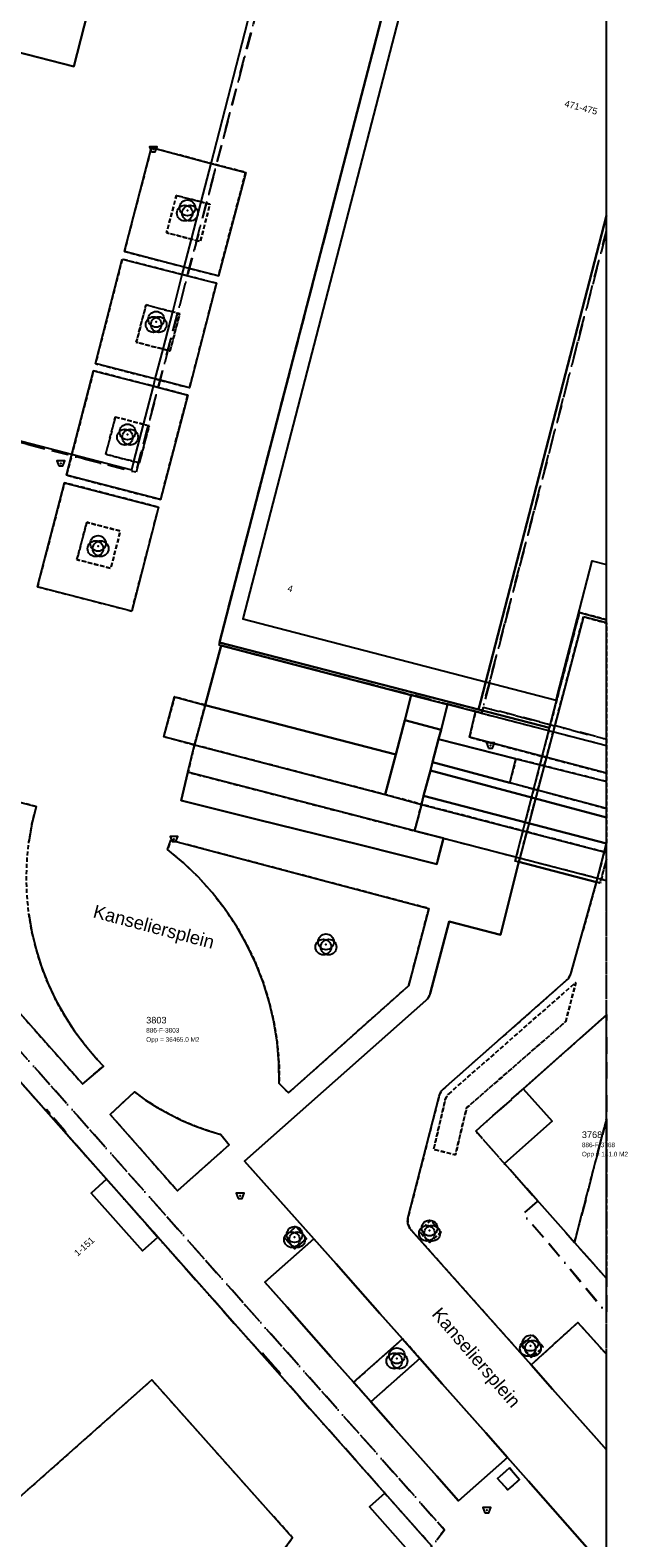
# Model space of a CAD drawing. Header units: millimetres. Extents: x 147731170 to 148246816, y 410327848 to 410827848.
# Tile 76 of 79: x 148187862 to 148233287, y 410647794 to 410762824. Entities that reach past the tile are written whole.
import ezdxf
from ezdxf.enums import TextEntityAlignment as Align

# ---------------------------------------------------------------- set-up
doc = ezdxf.new("R2010")
doc.units = ezdxf.units.MM
doc.header["$LTSCALE"] = 100
for name, pattern in [('BORDER', [44.45, 12.7, -6.35, 12.7, -6.35, 0, -6.35]), ('HIDDEN', [9.525, 6.35, -3.175]), ('HIDDEN2', [4.7625, 3.175, -1.5875])]:
    doc.linetypes.add(name, pattern=pattern)
for name, color, linetype in [('ADRES_HUISNUMMER', 1, 'Continuous'), ('ADRES_STRAATNAAM', 7, 'Continuous'), ('BAK', 14, 'Continuous'), ('BEGROEIDTERREINDEEL', 3, 'HIDDEN2'), ('KADASTRALE_CODE', 7, 'Continuous'), ('KADASTRALE_OPPERVLAK', 7, 'Continuous'), ('ONBEGROEIDTERREINDEEL', 15, 'HIDDEN2'), ('OVERBRUGGINGSDEEL', 8, 'Continuous'), ('PAND', 240, 'Continuous'), ('PERCEEL', 210, 'BORDER'), ('PERCEELNUMMER', 7, 'Continuous'), ('RASTERVERDELING', 8, 'HIDDEN'), ('SCHEIDING', 14, 'HIDDEN2'), ('VEGETATIEOBJECT', 92, 'Continuous'), ('WEGDEEL', 8, 'Continuous')]:
    doc.layers.add(name, color=color, linetype=linetype)
doc.styles.get("Standard").update_dxf_attribs({"font": 'arial.ttf'})

# ---------------------------------------------------------------- blocks, each defined once
blk = doc.blocks.new('BAK')
at = {"flags": 128}
blk.add_lwpolyline([(-150, -200), (150, -200), (300, 200), (-300, 200), (-150, -200)], dxfattribs=at)
blk.add_point((0, 0))
blk = doc.blocks.new('VEGETATIEOBJECT')
for centre in [(-200, -200), (0, 200), (200, -200)]:
    blk.add_circle(centre, 600)
blk.add_point((0, 0))

msp = doc.modelspace()

# ---------------------------------------------------------------- linework, layer by layer
at = {"layer": 'BEGROEIDTERREINDEEL', "flags": 128}
for points in [[(148195044, 410745936), (148199613, 410744752), (148202215, 410744078), (148204297, 410751967), (148201657, 410752663), (148197109, 410753863), (148195044, 410745936)], [(148200896, 410749718), (148199009, 410750210), (148198268, 410747366), (148200162, 410746877), (148200843, 410746701), (148201575, 410749540), (148200896, 410749718)], [(148199009, 410750210), (148200896, 410749718), (148201575, 410749540), (148200843, 410746701), (148200162, 410746877), (148198268, 410747366), (148199009, 410750210)], [(148199465, 410744178), (148194889, 410745352), (148192844, 410737381), (148197407, 410736210), (148200018, 410735539), (148202065, 410743511), (148199465, 410744178)], [(148198729, 410741329), (148196699, 410741859), (148195958, 410739015), (148197996, 410738489), (148198533, 410738351), (148199265, 410741190), (148198729, 410741329)], [(148196699, 410741859), (148198729, 410741329), (148199265, 410741190), (148198533, 410738351), (148197996, 410738489), (148195958, 410739015), (148196699, 410741859)], [(148199875, 410734984), (148197265, 410735661), (148192704, 410736843), (148190635, 410728867), (148197807, 410727007), (148199875, 410734984)], [(148196513, 410732749), (148194361, 410733310), (148193620, 410730466), (148195779, 410729909), (148196195, 410729802), (148196927, 410732641), (148196513, 410732749)], [(148194361, 410733310), (148196513, 410732749), (148196927, 410732641), (148196195, 410729802), (148195779, 410729909), (148193620, 410730466), (148194361, 410733310)], [(148188419, 410720359), (148195612, 410718503), (148197657, 410726428), (148190488, 410728297), (148188419, 410720359)], [(148192174, 410725274), (148191433, 410722430), (148194007, 410721766), (148194740, 410724605), (148192174, 410725274)], [(148191433, 410722430), (148192174, 410725274), (148194740, 410724605), (148194007, 410721766), (148191433, 410722430)], [(148231816, 410708226), (148221822, 410710808), (148221369, 410708874), (148231816, 410706129), (148231816, 410708226)], [(148188322, 410703596), (148172863, 410707539), (148171008, 410705955), (148191858, 410682429), (148193447, 410683785), (148192972, 410684299), (148192072, 410685347), (148191245, 410686453), (148190494, 410687613), (148189824, 410688821), (148189236, 410690071), (148188734, 410691358), (148188321, 410692676), (148187997, 410694019), (148187765, 410695381), (148187625, 410696756), (148187579, 410698136), (148187626, 410699517), (148187766, 410700891), (148187998, 410702253), (148188322, 410703596)], [(148217177, 410701737), (148217706, 410703757), (148214943, 410704505), (148200392, 410708292), (148199898, 410706207), (148217177, 410701737)], [(148231816, 410705493), (148224905, 410707235), (148224446, 410705404), (148231816, 410703436), (148231816, 410705493)], [(148217706, 410703757), (148217177, 410701737), (148219395, 410701164), (148231816, 410697956), (148231816, 410700077), (148217706, 410703757)], [(148206862, 410682452), (148207560, 410681743), (148216724, 410689909), (148218261, 410695814), (148198583, 410701015), (148198347, 410700301), (148199557, 410699289), (148200692, 410698194), (148201745, 410697020), (148202712, 410695774), (148203587, 410694462), (148204366, 410693091), (148205045, 410691667), (148205621, 410690199), (148206090, 410688693), (148206450, 410687157), (148206700, 410685600), (148206837, 410684029), (148206862, 410682452)], [(148228701, 410687178), (148229476, 410690176), (148219789, 410681676), (148219745, 410681636), (148219705, 410681594), (148219667, 410681548), (148219633, 410681500), (148219602, 410681450), (148219575, 410681397), (148219552, 410681343), (148219533, 410681287), (148219518, 410681230), (148218628, 410677425), (148220294, 410677023), (148221148, 410680606), (148228678, 410687163), (148228701, 410687178)], [(148203042, 410677775), (148202394, 410678555), (148201384, 410678862), (148200392, 410679224), (148199421, 410679640), (148198475, 410680108), (148197555, 410680628), (148196666, 410681197), (148195809, 410681814), (148193965, 410680101), (148199091, 410674277), (148203042, 410677775)], [(148216257, 410662973), (148212519, 410659663), (148213838, 410658173), (148217576, 410661482), (148216257, 410662973)]]:
    msp.add_lwpolyline(points, dxfattribs=at)
at = {"layer": 'ONBEGROEIDTERREINDEEL', "flags": 128}
for points in [[(148201206, 410711335), (148198868, 410711960), (148198054, 410708917), (148200392, 410708292), (148201206, 410711335)], [(148231334, 410697750), (148231044, 410697826), (148229081, 410690820), (148229052, 410690741), (148229018, 410690665), (148228978, 410690592), (148228933, 410690521), (148228882, 410690454), (148228827, 410690391), (148228768, 410690332), (148219353, 410682026), (148219306, 410681977), (148219261, 410681925), (148219220, 410681871), (148219182, 410681814), (148219148, 410681755), (148219117, 410681694), (148219089, 410681631), (148219066, 410681567), (148219046, 410681502), (148216668, 410672174), (148216657, 410672108), (148216651, 410672041), (148216649, 410671973), (148216651, 410671906), (148216658, 410671839), (148216669, 410671773), (148216684, 410671707), (148216704, 410671643), (148216728, 410671580), (148216756, 410671519), (148216788, 410671460), (148216824, 410671403), (148216864, 410671348), (148216907, 410671297), (148216953, 410671248), (148226069, 410660993), (148229631, 410664213), (148231323, 410662342), (148231816, 410661797), (148231816, 410699580), (148231334, 410697750)], [(148219789, 410681676), (148229476, 410690176), (148228701, 410687178), (148228678, 410687163), (148221148, 410680606), (148220294, 410677023), (148218628, 410677425), (148219518, 410681230), (148219533, 410681287), (148219552, 410681343), (148219575, 410681397), (148219602, 410681450), (148219633, 410681500), (148219667, 410681548), (148219705, 410681594), (148219745, 410681636), (148219789, 410681676)], [(148231816, 410667580), (148229376, 410670330), (148230873, 410676110), (148231816, 410679752), (148231816, 410667580)], [(148219212, 410671116), (148218315, 410670318), (148217518, 410671215), (148218415, 410672012), (148219212, 410671116)], [(148218315, 410670318), (148219212, 410671116), (148218415, 410672012), (148217518, 410671215), (148218315, 410670318)], [(148208131, 410671537), (148207233, 410670741), (148208032, 410669846), (148208930, 410670641), (148208131, 410671537)], [(148226193, 410663262), (148226990, 410662365), (148226100, 410661560), (148225303, 410662457), (148226193, 410663262)], [(148226990, 410662365), (148226193, 410663262), (148225303, 410662457), (148226100, 410661560), (148226990, 410662365)], [(148173004, 410600466), (148182075, 410597439), (148188154, 410605744), (148187645, 410606116), (148187540, 410606192), (148187798, 410606536), (148181750, 410610952), (148181493, 410610599), (148181391, 410610676), (148180889, 410611056), (148207870, 410647802), (148197137, 410659842), (148146187, 410614682), (148150264, 410609059), (148155062, 410602439), (148164712, 410589128), (148165039, 410589581), (148173004, 410600466)], [(148225190, 410652233), (148224417, 410653133), (148223512, 410652319), (148224287, 410651457), (148225190, 410652233)]]:
    msp.add_lwpolyline(points, dxfattribs=at)
at = {"layer": 'OVERBRUGGINGSDEEL', "flags": 128}
msp.add_lwpolyline([(148231816, 410708226), (148221822, 410710808), (148219698, 410711364), (148216929, 410712089), (148216427, 410710172), (148215742, 410707555), (148214943, 410704505), (148217706, 410703757), (148217177, 410701737), (148219395, 410701164), (148231816, 410697956), (148231816, 410708226)], dxfattribs=at)
at = {"layer": 'PAND', "flags": 128}
for points in [[(148227094, 410811648), (148225499, 410805503), (148223967, 410799600), (148222990, 410795835), (148212808, 410756603), (148202299, 410716111), (148222052, 410711003), (148222221, 410711655), (148231816, 410748686), (148231816, 410818206), (148228986, 410818940), (148227627, 410813701), (148227094, 410811648)], [(148231816, 410817359), (148229983, 410817834), (148204067, 410717908), (148227967, 410711709), (148228045, 410712008), (148230722, 410722329), (148231816, 410722047), (148231816, 410817359)], [(148173713, 410789706), (148167640, 410766107), (148181518, 410762523), (148186412, 410761272), (148186750, 410761186), (148191197, 410760049), (148197216, 410783599), (148192804, 410784745), (148192432, 410784842), (148173713, 410789706)], [(148197216, 410783599), (148191197, 410760049), (148186750, 410761186), (148186412, 410761272), (148180105, 410736798)], [(148180105, 410736798), (148180005, 410736411), (148179260, 410733515), (148179558, 410733438), (148195614, 410729271), (148195779, 410729909), (148196513, 410732749), (148197265, 410735661), (148197407, 410736210), (148197996, 410738489), (148198729, 410741329), (148199465, 410744178), (148199613, 410744752), (148200162, 410746877), (148200896, 410749718), (148201657, 410752663), (148204661, 410764288)], [(148214943, 410704505), (148215742, 410707555), (148201206, 410711335), (148200392, 410708292), (148214943, 410704505)], [(148184590, 410600936), (148218446, 410647100), (148218490, 410647160), (148170343, 410701508), (148117619, 410654847), (148117732, 410654720), (148113500, 410650971), (148158710, 410587163), (148166369, 410576352), (148166440, 410576340), (148170013, 410581202), (148171018, 410582555), (148171085, 410582521), (148184590, 410600936)], [(148218041, 410647673), (148214901, 410651211), (148197606, 410670733), (148193693, 410675150), (148191220, 410677940), (148174893, 410696361), (148170949, 410700815), (148170343, 410701508)], [(148231816, 410687707), (148225466, 410682061), (148227660, 410679593), (148224032, 410676365), (148228703, 410671099), (148229376, 410670330), (148231816, 410667580), (148231816, 410687707)], [(148146187, 410614682), (148197137, 410659842), (148207870, 410647802), (148180889, 410611056)]]:
    msp.add_lwpolyline(points, dxfattribs=at)
at = {"layer": 'PERCEEL', "flags": 128}
for points in [[(148062555, 410749784), (148061325, 410746911), (148153969, 410723437), (148169135, 410705209), (148192340, 410679015), (148204312, 410665501), (148219466, 410648395), (148218499, 410647166), (148221994, 410642954), (148225833, 410638330), (148228657, 410635142), (148231816, 410631598), (148231816, 410531231), (148226275, 410524969), (148223723, 410527286), (148223539, 410526841), (148213294, 410520429), (148205239, 410531727), (148203799, 410530740), (148194962, 410543131), (148196387, 410544142), (148186392, 410558246), (148183890, 410556241), (148180765, 410559458), (148168654, 410546537), (148160825, 410538289), (148151552, 410532743), (148148144, 410530628), (148184439, 410487469), (148181773, 410485811), (148175103, 410482040), (148164839, 410476267), (148183176, 410458411), (148197978, 410443997), (148231816, 410426152), (148231816, 410708721), (148222405, 410711172), (148222292, 410710734), (148219708, 410711402), (148202942, 410715738), (148202249, 410715917), (148202299, 410716111), (148202309, 410716149), (148223966, 410799600), (148214971, 410801929), (148195933, 410729100), (148179146, 410733414), (148186390, 410761106), (148167640, 410766107), (148173713, 410789706), (148192546, 410784924), (148197661, 410805222), (148197946, 410806336), (148166569, 410814459), (148161554, 410815757), (148157304, 410816857), (148159783, 410826186), (148160225, 410827848), (148096050, 410827848), (148067953, 410762416), (148066439, 410758860), (148062555, 410749784)], [(148214971, 410801929), (148217977, 410813428), (148216250, 410814375), (148215572, 410814747), (148208298, 410818738), (148202449, 410821903), (148200757, 410815374), (148198385, 410806222), (148198274, 410806251), (148197946, 410806336), (148197661, 410805222), (148192546, 410784924), (148173713, 410789706), (148167640, 410766107), (148186390, 410761106), (148179146, 410733414), (148195933, 410729100), (148214971, 410801929)], [(148202299, 410716111), (148202249, 410715917), (148202942, 410715738), (148219708, 410711402), (148222292, 410710734), (148222405, 410711172), (148222881, 410713009), (148231816, 410747492), (148231816, 410818363), (148229418, 410818992), (148229025, 410819095), (148228985, 410818935), (148227093, 410811649), (148223966, 410799600), (148202309, 410716149), (148202299, 410716111)], [(148222881, 410713009), (148222405, 410711172), (148231816, 410708721), (148231816, 410747492), (148222881, 410713009)], [(148169012, 410703030), (148170949, 410700815), (148174893, 410696361), (148189031, 410680410), (148189105, 410680470), (148190598, 410678749), (148190551, 410678695), (148193693, 410675150), (148197606, 410670733), (148205503, 410661819), (148205585, 410661888), (148207064, 410660196), (148206998, 410660132), (148214901, 410651211), (148218041, 410647673), (148218499, 410647166), (148219466, 410648395), (148204312, 410665501), (148192340, 410679015), (148169135, 410705209), (148110157, 410652969), (148165491, 410574889), (148166459, 410576205), (148112226, 410652731), (148116865, 410656840), (148169012, 410703030)], [(148137836, 410626955), (148137561, 410626712), (148142170, 410620222), (148146149, 410614621), (148146385, 410614830), (148161182, 410593986), (148165851, 410590697), (148164211, 410588451), (148164858, 410587976), (148170908, 410583560), (148171512, 410583138), (148189853, 410608131), (148218499, 410647166), (148218041, 410647673), (148214901, 410651211), (148206998, 410660132), (148207064, 410660196), (148205585, 410661888), (148205503, 410661819), (148197606, 410670733), (148193693, 410675150), (148190551, 410678695), (148190598, 410678749), (148189105, 410680470), (148189031, 410680410), (148174893, 410696361), (148170949, 410700815), (148169012, 410703030), (148116865, 410656840), (148118179, 410655345), (148117619, 410654847), (148122214, 410648333), (148126194, 410642775), (148126422, 410642977), (148137836, 410626955)], [(148231816, 410667580), (148229376, 410670330), (148231816, 410679754), (148231816, 410687721), (148231805, 410687679), (148221838, 410678829), (148226570, 410673489), (148225450, 410672499), (148227273, 410670426), (148231816, 410664948), (148231816, 410667580)], [(148226570, 410673489), (148221838, 410678829), (148231805, 410687679), (148231816, 410687721), (148231816, 410664948), (148227273, 410670426), (148225450, 410672499), (148226570, 410673489)], [(148231816, 410679754), (148229376, 410670330), (148231816, 410667580), (148231816, 410679754)]]:
    msp.add_lwpolyline(points, dxfattribs=at)
at = {"layer": 'RASTERVERDELING', "flags": 128}
msp.add_lwpolyline([(147731816, 410327848), (148231816, 410327848), (148231816, 410827848), (147731816, 410827848), (147731816, 410327848)], dxfattribs=at)
at = {"layer": 'SCHEIDING', "flags": 128}
for points in [[(148225131, 410699363), (148230054, 410718057), (148231816, 410717593), (148231816, 410700758), (148231044, 410697826), (148231334, 410697750), (148231816, 410699580), (148231816, 410717847), (148229747, 410718392), (148227471, 410709600), (148224838, 410699432), (148225131, 410699363)], [(148225131, 410699363), (148230054, 410718057)]]:
    msp.add_lwpolyline(points, dxfattribs=at)
at = {"layer": 'WEGDEEL', "flags": 128}
for points in [[(148231816, 410645349), (148225872, 410652114), (148224274, 410653918), (148220536, 410650608), (148218862, 410652499), (148217198, 410654377), (148215546, 410656243), (148213838, 410658173), (148212519, 410659663), (148210792, 410661613), (148209119, 410663502), (148207450, 410665387), (148205758, 410667298), (148209496, 410670608), (148204205, 410676539), (148218044, 410688794), (148218104, 410688859), (148218159, 410688928), (148218209, 410689000), (148218254, 410689076), (148218294, 410689154), (148218328, 410689236), (148218357, 410689319), (148219804, 410694823), (148223722, 410693805), (148225131, 410699363), (148224838, 410699432), (148227471, 410709600), (148222052, 410711003), (148202299, 410716111), (148212808, 410756603), (148222990, 410795835)], [(148197216, 410783599), (148191197, 410760049), (148186750, 410761186)], [(148199613, 410744752), (148195044, 410745936), (148197109, 410753863), (148201657, 410752663), (148204297, 410751967), (148202215, 410744078), (148199613, 410744752)], [(148231816, 410748686), (148222221, 410711655), (148222052, 410711003), (148227471, 410709600), (148229747, 410718392), (148231816, 410717847), (148231816, 410748686)], [(148194889, 410745352), (148199465, 410744178), (148202065, 410743511), (148200018, 410735539), (148197407, 410736210), (148192844, 410737381), (148194889, 410745352)], [(148197265, 410735661), (148199875, 410734984), (148197807, 410727007), (148190635, 410728867), (148192704, 410736843), (148197265, 410735661)], [(148195612, 410718503), (148188419, 410720359), (148190488, 410728297), (148197657, 410726428), (148195612, 410718503)], [(148230054, 410718057), (148225131, 410699363), (148231044, 410697826), (148231816, 410700758), (148231816, 410717593), (148230054, 410718057)], [(148217860, 410704396), (148217706, 410703757), (148217177, 410701737), (148219395, 410701164), (148218959, 410699514), (148218877, 410699204), (148213036, 410700657), (148205170, 410702613), (148199366, 410704057), (148199898, 410706207), (148200392, 410708292), (148198054, 410708917), (148198868, 410711960), (148201206, 410711335), (148202432, 410715885), (148216929, 410712089), (148219698, 410711364), (148219195, 410709445), (148219006, 410708722), (148218549, 410706978), (148218380, 410706341), (148217860, 410704396)], [(148215742, 410707555), (148216427, 410710172), (148216929, 410712089), (148202432, 410715885), (148201206, 410711335), (148215742, 410707555)], [(148217706, 410703757), (148217860, 410704396), (148218380, 410706341), (148218549, 410706978), (148219006, 410708722), (148219195, 410709445), (148219698, 410711364), (148216929, 410712089), (148216427, 410710172), (148215742, 410707555), (148214943, 410704505), (148217706, 410703757)], [(148216427, 410710172), (148219195, 410709445), (148219698, 410711364), (148216929, 410712089), (148216427, 410710172)], [(148231816, 410706129), (148221369, 410708874), (148221822, 410710808), (148219698, 410711364), (148219195, 410709445), (148219006, 410708722), (148224905, 410707235), (148231816, 410705493), (148231816, 410706129)], [(148218549, 410706978), (148219006, 410708722), (148219195, 410709445), (148216427, 410710172), (148215742, 410707555), (148214943, 410704505), (148217706, 410703757), (148217860, 410704396), (148218380, 410706341), (148218549, 410706978)], [(148219006, 410708722), (148218549, 410706978), (148224446, 410705404), (148224905, 410707235), (148219006, 410708722)], [(148172863, 410707539), (148188322, 410703596), (148187998, 410702253), (148187766, 410700891)], [(148217177, 410701737), (148199898, 410706207), (148199366, 410704057), (148205170, 410702613), (148213036, 410700657), (148218877, 410699204), (148218959, 410699514), (148219395, 410701164), (148217177, 410701737)], [(148218380, 410706341), (148217860, 410704396), (148231816, 410700759), (148231816, 410702753), (148218380, 410706341)], [(148231816, 410703436), (148224446, 410705404), (148218549, 410706978), (148218380, 410706341), (148231816, 410702753), (148231816, 410703436)], [(148187765, 410695381), (148187997, 410694019), (148188321, 410692676), (148188734, 410691358), (148189236, 410690071), (148189824, 410688821), (148190494, 410687613), (148191245, 410686453), (148192072, 410685347), (148192972, 410684299), (148193447, 410683785), (148191858, 410682429), (148171008, 410705955)], [(148231816, 410700759), (148217860, 410704396), (148217706, 410703757), (148231816, 410700077), (148231816, 410700759)], [(148207560, 410681743), (148206862, 410682452), (148206837, 410684029), (148206700, 410685600), (148206450, 410687157), (148206090, 410688693), (148205621, 410690199), (148205045, 410691667), (148204366, 410693091), (148203587, 410694462), (148202712, 410695774), (148201745, 410697020), (148200692, 410698194), (148199557, 410699289), (148198347, 410700301), (148198583, 410701015), (148218261, 410695814), (148216724, 410689909), (148207560, 410681743)], [(148231816, 410654498), (148231049, 410655364), (148229378, 410657253), (148227706, 410659143), (148226069, 410660993), (148216953, 410671248), (148216907, 410671297), (148216864, 410671348), (148216824, 410671403), (148216788, 410671460), (148216756, 410671519), (148216728, 410671580), (148216704, 410671643), (148216684, 410671707), (148216669, 410671773), (148216658, 410671839), (148216651, 410671906), (148216649, 410671973), (148216651, 410672041), (148216657, 410672108), (148216668, 410672174), (148219046, 410681502), (148219066, 410681567), (148219089, 410681631), (148219117, 410681694), (148219148, 410681755), (148219182, 410681814), (148219220, 410681871), (148219261, 410681925), (148219306, 410681977), (148219353, 410682026), (148228768, 410690332), (148228827, 410690391), (148228882, 410690454), (148228933, 410690521), (148228978, 410690592), (148229018, 410690665), (148229052, 410690741), (148229081, 410690820), (148231044, 410697826), (148225131, 410699363), (148223722, 410693805), (148219804, 410694823), (148218357, 410689319), (148218328, 410689236), (148218294, 410689154), (148218254, 410689076), (148218209, 410689000), (148218159, 410688928), (148218104, 410688859), (148218044, 410688794), (148204205, 410676539), (148209496, 410670608), (148211188, 410668697), (148212858, 410666812), (148214530, 410664923), (148216257, 410662973), (148217576, 410661482), (148219284, 410659553), (148220936, 410657687), (148222600, 410655809), (148224274, 410653918), (148225872, 410652114), (148231816, 410645349), (148231816, 410654498)], [(148174893, 410696361), (148191220, 410677940), (148193693, 410675150), (148192516, 410674104), (148196433, 410669692), (148197606, 410670733), (148214901, 410651211), (148213727, 410650169), (148216867, 410646631)], [(148202394, 410678555), (148203042, 410677775), (148199091, 410674277), (148193965, 410680101), (148195809, 410681814), (148196666, 410681197), (148197555, 410680628), (148198475, 410680108), (148199421, 410679640), (148200392, 410679224), (148201384, 410678862), (148202394, 410678555)], [(148211188, 410668697), (148209496, 410670608), (148205758, 410667298), (148207450, 410665387), (148209119, 410663502), (148210792, 410661613), (148212519, 410659663), (148216257, 410662973), (148214530, 410664923), (148212858, 410666812), (148211188, 410668697)], [(148207233, 410670741), (148208131, 410671537), (148208930, 410670641), (148208032, 410669846), (148207233, 410670741)], [(148231816, 410661797), (148231323, 410662342), (148229631, 410664213), (148226069, 410660993), (148227706, 410659143), (148229378, 410657253), (148231049, 410655364), (148231816, 410654498), (148231816, 410661797)], [(148217576, 410661482), (148213838, 410658173), (148215546, 410656243), (148217198, 410654377), (148218862, 410652499), (148220536, 410650608), (148224274, 410653918), (148222600, 410655809), (148220936, 410657687), (148219284, 410659553), (148217576, 410661482)], [(148224417, 410653133), (148225190, 410652233), (148224287, 410651457), (148223512, 410652319), (148224417, 410653133)]]:
    msp.add_lwpolyline(points, dxfattribs=at)

# ---------------------------------------------------------------- block references
at = {"layer": 'BAK'}
for p in [(148197255, 410753732), (148190193, 410729773), (148222965, 410708240), (148198829, 410701110), (148203879, 410673880), (148222687, 410649897)]:
    msp.add_blockref('BAK', p, dxfattribs=at)
at = {"layer": 'VEGETATIEOBJECT'}
for p in [(148199853, 410749067), (148197471, 410740560), (148195286, 410731970), (148193041, 410723465), (148210421, 410693069), (148208024, 410670740), (148218319, 410671231), (148226006, 410662452), (148215829, 410661490)]:
    msp.add_blockref('VEGETATIEOBJECT', p, dxfattribs=at)

# ---------------------------------------------------------------- texts
at = {"layer": 'ADRES_HUISNUMMER'}
for s, rotation, p in [('471-475', -14.5, (148228566, 410757004)), ('4', -14.5, (148207448, 410720028)), ('1-151', 41.6, (148191483, 410669242))]:
    msp.add_text(s, height=500, rotation=rotation, dxfattribs=at).set_placement(p)
at = {"layer": 'ADRES_STRAATNAAM'}
for rotation, p in [(-14.8, (148197169, 410693936)), (-49.4, (148221510, 410661232))]:
    msp.add_text('Kanseliersplein', height=1000, rotation=rotation, dxfattribs=at).set_placement(p, align=Align.CENTER)
at = {"layer": 'KADASTRALE_CODE'}
for s, p in [('886-F-3803', (148196710, 410686342)), ('886-F-3768', (148229933, 410677600))]:
    msp.add_text(s, height=350, dxfattribs=at).set_placement(p)
at = {"layer": 'KADASTRALE_OPPERVLAK'}
for s, p in [('Opp = 36465.0 M2', (148196710, 410685642)), ('Opp = 141.0 M2', (148229933, 410676900))]:
    msp.add_text(s, height=350, dxfattribs=at).set_placement(p)
at = {"layer": 'PERCEELNUMMER'}
for s, p in [('3803', (148196710, 410687042)), ('3768', (148229933, 410678300))]:
    msp.add_text(s, height=500, dxfattribs=at).set_placement(p)

doc.saveas('drawing.dxf')
